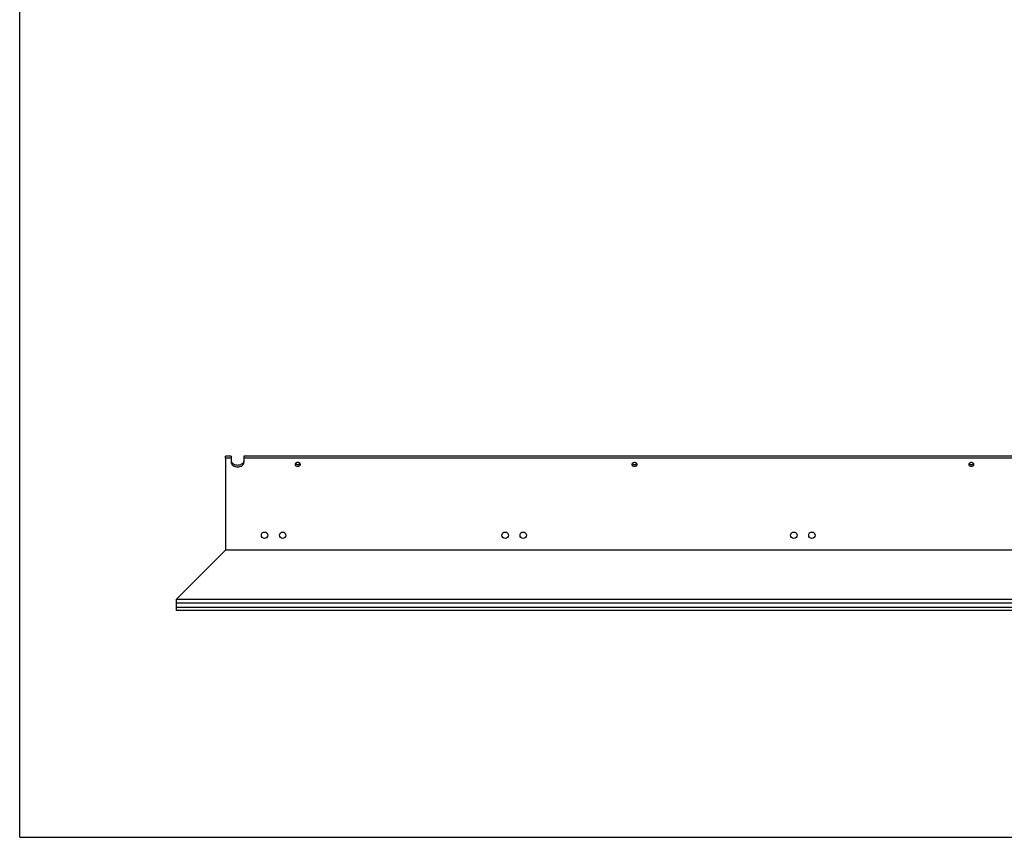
# Model space of a CAD drawing. Header units: inches. Extents: x 0 to 88, y 0 to 68.
# Tile 1 of 8: x 0 to 40.9, y 0 to 34. Entities that reach past the tile are written whole.
import ezdxf

# ---------------------------------------------------------------- set-up
doc = ezdxf.new("R2010")
doc.units = ezdxf.units.IN
doc.header["$LTSCALE"] = 4.84
doc.header["$MEASUREMENT"] = 0
doc.layers.get('0').update_dxf_attribs({"linetype": 'CONTINUOUS'})
doc.layers.add('300697M_BL1', color=7, linetype='CONTINUOUS')
doc.layers.add('X12908_BL0', color=7, linetype='CONTINUOUS')

# ---------------------------------------------------------------- blocks, each defined once
blk = doc.blocks.new('X12908_BL0', base_point=(38.242, 29.708))
at = {"layer": 'X12908_BL0', "color": 7, "linetype": 'CONTINUOUS'}
for p, q in [((6.518, 9.897), (8.556, 11.935)), ((41.806, 11.935), (8.556, 11.935)), ((6.518, 9.435), (6.518, 9.897)), ((6.518, 9.897), (41.806, 9.897)), ((41.806, 9.732), (6.518, 9.732)), ((41.806, 9.553), (6.518, 9.553)), ((41.806, 9.435), (6.518, 9.435))]:
    blk.add_line(p, q, dxfattribs=at)
blk = doc.blocks.new('300697M_BL1', base_point=(39.261, 30.958))
at = {"layer": '300697M_BL1', "color": 7, "linetype": 'CONTINUOUS'}
for p, q in [((8.556, 15.772), (8.556, 15.846)), ((8.791, 15.846), (8.556, 15.846)), ((8.791, 15.846), (8.791, 15.772)), ((9.321, 15.846), (9.321, 15.772)), ((55.791, 15.846), (9.321, 15.846))]:
    blk.add_line(p, q, dxfattribs=at)
at = {"layer": '300697M_BL1', "color": 3, "linetype": 'CONTINUOUS'}
for p, q in [((8.556, 15.772), (8.556, 11.935)), ((8.791, 15.772), (8.556, 15.772)), ((8.791, 15.772), (8.791, 15.594)), ((9.321, 15.772), (9.321, 15.594)), ((55.791, 15.772), (9.321, 15.772)), ((41.806, 11.935), (8.556, 11.935))]:
    blk.add_line(p, q, dxfattribs=at)
for centre in [(10.181, 12.56), (10.931, 12.56), (20.181, 12.56), (20.931, 12.56), (32.181, 12.56), (32.931, 12.56)]:
    blk.add_circle(centre, 0.135, dxfattribs=at)
at = {"layer": '300697M_BL1', "color": 7, "linetype": 'CONTINUOUS'}
for points, knots in [([(8.791, 15.668), (8.791, 15.652), (8.798, 15.618), (8.816, 15.588), (8.827, 15.575)], [0, 0, 0, 0, 0.484739, 1, 1, 1, 1]), ([(8.827, 15.575), (8.831, 15.57), (8.848, 15.551), (8.869, 15.535), (8.886, 15.525)], [0, 0, 0, 0, 0.239134, 1, 1, 1, 1]), ([(9.226, 15.525), (9.249, 15.538), (9.279, 15.562), (9.306, 15.603), (9.314, 15.624), (9.317, 15.635)], [0, 0, 0, 0, 0.527512, 0.769513, 1, 1, 1, 1]), ([(8.886, 15.525), (8.911, 15.51), (8.966, 15.488), (9.056, 15.477), (9.146, 15.488), (9.202, 15.51), (9.226, 15.525)], [0, 0, 0, 0, 0.242609, 0.5, 0.757391, 1, 1, 1, 1]), ([(11.46, 15.544), (11.461, 15.542), (11.469, 15.532), (11.479, 15.525), (11.488, 15.52)], [0, 0, 0, 0, 0.2379, 1, 1, 1, 1]), ([(11.488, 15.52), (11.493, 15.518), (11.514, 15.508), (11.538, 15.503), (11.556, 15.503)], [0, 0, 0, 0, 0.239195, 1, 1, 1, 1]), ([(11.556, 15.503), (11.575, 15.503), (11.611, 15.51), (11.643, 15.531), (11.653, 15.544)], [0, 0, 0, 0, 0.533086, 1, 1, 1, 1]), ([(25.46, 15.544), (25.47, 15.531), (25.501, 15.51), (25.537, 15.503), (25.556, 15.503)], [0, 0, 0, 0, 0.466914, 1, 1, 1, 1]), ([(25.556, 15.503), (25.575, 15.503), (25.611, 15.51), (25.643, 15.531), (25.653, 15.544)], [0, 0, 0, 0, 0.533086, 1, 1, 1, 1]), ([(39.46, 15.544), (39.47, 15.531), (39.501, 15.51), (39.537, 15.503), (39.556, 15.503)], [0, 0, 0, 0, 0.466914, 1, 1, 1, 1]), ([(39.556, 15.503), (39.575, 15.503), (39.611, 15.51), (39.643, 15.531), (39.653, 15.544)], [0, 0, 0, 0, 0.533086, 1, 1, 1, 1])]:
    blk.add_open_spline(points, degree=3, knots=knots, dxfattribs=at)
at = {"layer": '300697M_BL1', "color": 3, "linetype": 'CONTINUOUS'}
for points, knots in [([(8.791, 15.594), (8.791, 15.582), (8.795, 15.557), (8.81, 15.521), (8.835, 15.488), (8.881, 15.45), (8.956, 15.416), (9.056, 15.402), (9.156, 15.416), (9.231, 15.45), (9.277, 15.488), (9.302, 15.521), (9.318, 15.557), (9.321, 15.582), (9.321, 15.594)], [0, 0, 0, 0, 0.051664, 0.10534, 0.16226, 0.223212, 0.356476, 0.5, 0.643524, 0.776788, 0.83774, 0.89466, 0.948336, 1, 1, 1, 1]), ([(11.556, 15.585), (11.544, 15.585), (11.52, 15.582), (11.488, 15.57), (11.463, 15.551), (11.452, 15.534), (11.449, 15.525)], [0, 0, 0, 0, 0.280227, 0.545586, 0.785638, 1, 1, 1, 1]), ([(11.625, 15.568), (11.62, 15.571), (11.598, 15.581), (11.574, 15.585), (11.556, 15.585)], [0, 0, 0, 0, 0.239195, 1, 1, 1, 1]), ([(11.666, 15.507), (11.666, 15.513), (11.664, 15.525), (11.656, 15.542), (11.642, 15.557), (11.631, 15.565), (11.625, 15.568)], [0, 0, 0, 0, 0.227266, 0.466204, 0.722834, 1, 1, 1, 1]), ([(25.556, 15.585), (25.542, 15.585), (25.515, 15.581), (25.478, 15.565), (25.453, 15.54), (25.446, 15.518), (25.446, 15.507)], [0, 0, 0, 0, 0.287953, 0.555298, 0.790589, 1, 1, 1, 1]), ([(25.666, 15.507), (25.666, 15.518), (25.659, 15.54), (25.634, 15.565), (25.598, 15.581), (25.57, 15.585), (25.556, 15.585)], [0, 0, 0, 0, 0.209411, 0.444702, 0.712047, 1, 1, 1, 1]), ([(39.556, 15.585), (39.542, 15.585), (39.515, 15.581), (39.478, 15.565), (39.453, 15.54), (39.446, 15.518), (39.446, 15.507)], [0, 0, 0, 0, 0.287953, 0.555298, 0.790589, 1, 1, 1, 1]), ([(39.666, 15.507), (39.666, 15.518), (39.659, 15.54), (39.634, 15.565), (39.598, 15.581), (39.57, 15.585), (39.556, 15.585)], [0, 0, 0, 0, 0.209411, 0.444702, 0.712047, 1, 1, 1, 1]), ([(11.449, 15.525), (11.449, 15.524), (11.447, 15.518), (11.446, 15.512), (11.446, 15.507)], [0, 0, 0, 0, 0.254081, 1, 1, 1, 1]), ([(11.446, 15.507), (11.446, 15.497), (11.453, 15.475), (11.478, 15.449), (11.515, 15.433), (11.556, 15.428), (11.598, 15.433), (11.634, 15.449), (11.659, 15.475), (11.666, 15.497), (11.666, 15.507)], [0, 0, 0, 0, 0.104706, 0.222351, 0.356023, 0.5, 0.643977, 0.777649, 0.895294, 1, 1, 1, 1]), ([(25.446, 15.507), (25.446, 15.497), (25.453, 15.475), (25.478, 15.449), (25.515, 15.433), (25.556, 15.428), (25.598, 15.433), (25.634, 15.449), (25.659, 15.475), (25.666, 15.497), (25.666, 15.507)], [0, 0, 0, 0, 0.104706, 0.222351, 0.356023, 0.5, 0.643977, 0.777649, 0.895294, 1, 1, 1, 1]), ([(39.446, 15.507), (39.446, 15.497), (39.453, 15.475), (39.478, 15.449), (39.515, 15.433), (39.556, 15.428), (39.598, 15.433), (39.634, 15.449), (39.659, 15.475), (39.666, 15.497), (39.666, 15.507)], [0, 0, 0, 0, 0.104706, 0.222351, 0.356023, 0.5, 0.643977, 0.777649, 0.895294, 1, 1, 1, 1])]:
    blk.add_open_spline(points, degree=3, knots=knots, dxfattribs=at)

msp = doc.modelspace()

# ---------------------------------------------------------------- linework, layer by layer
at = {"color": 7, "linetype": 'CONTINUOUS'}
for q in [(0, 68), (88, 0)]:
    msp.add_line((0, 0), q, dxfattribs=at)

# ---------------------------------------------------------------- block references
at = {"layer": '300697M_BL1'}
msp.add_blockref('300697M_BL1', (39.261, 30.958), dxfattribs=at)
at = {"layer": 'X12908_BL0'}
msp.add_blockref('X12908_BL0', (38.242, 29.708), dxfattribs=at)

doc.saveas('drawing.dxf')
